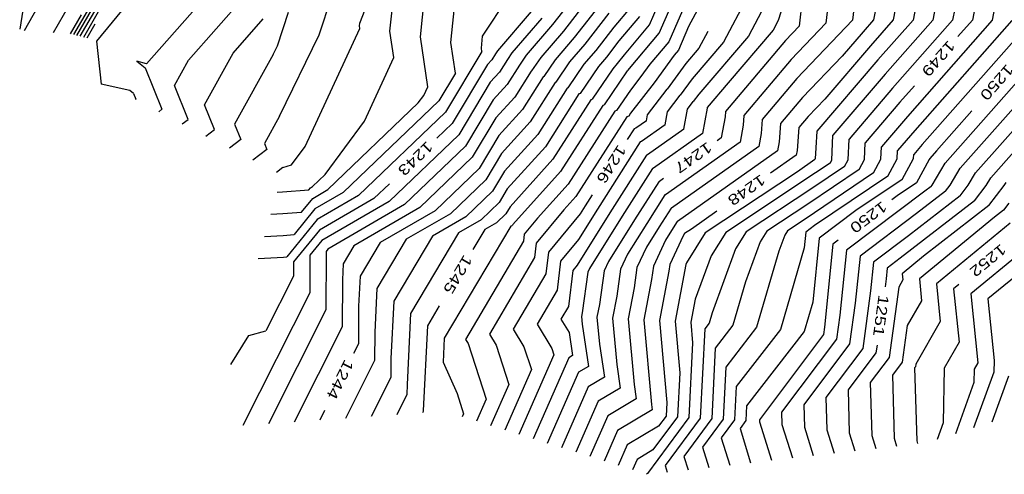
# Model space of a CAD drawing. Header units: feet. Extents: x -19835 to -19507, y 220308 to 220783.
# Tile 1 of 49: x -19820 to -19726, y 220420 to 220463. Entities that reach past the tile are written whole.
import ezdxf

# ---------------------------------------------------------------- set-up
doc = ezdxf.new("R2010")
doc.units = ezdxf.units.FT
doc.header["$LTSCALE"] = 25
doc.header["$MEASUREMENT"] = 0
for name, color, linetype in [('H1_HOEHENLINIEN', 86, 'CONTINUOUS'), ('H1_ZAEHLLIN_TXT', 3, 'CONTINUOUS'), ('H1_ZAEHLLINIEN', 11, 'CONTINUOUS')]:
    doc.layers.add(name, color=color, linetype=linetype)

msp = doc.modelspace()

# ---------------------------------------------------------------- linework, layer by layer
at = {"layer": 'H1_HOEHENLINIEN'}
for p, q in [((-19819.198, 220462.427), (-19809.661, 220479.261)), ((-19813.58, 220461.787), (-19803.807, 220478.735)), ((-19743.87, 220475.134), (-19747.576, 220463.37)), ((-19817.594, 220474.997), (-19819.661, 220462.548)), ((-19813.902, 220461.867), (-19806.31, 220475.032)), ((-19758.894, 220462.156), (-19753.991, 220473.417)), ((-19739.32, 220474.082), (-19740.513, 220463.39)), ((-19730.865, 220473.973), (-19732.886, 220463.408)), ((-19729.286, 220472.394), (-19731.006, 220463.401)), ((-19753.517, 220471.606), (-19757.981, 220461.351)), ((-19751.531, 220471.479), (-19756.092, 220462.789)), ((-19733.087, 220472.194), (-19734.766, 220463.415)), ((-19814.224, 220461.946), (-19808.814, 220471.328)), ((-19787.347, 220463.124), (-19784.293, 220470.854)), ((-19798.491, 220469.601), (-19807.601, 220459.237)), ((-19742.312, 220469.748), (-19743.053, 220463.106)), ((-19726.127, 220469.235), (-19727.246, 220463.387)), ((-19816.451, 220462.24), (-19813.189, 220467.999)), ((-19778.685, 220461.28), (-19778.013, 220467.668)), ((-19807.893, 220466.865), (-19812.352, 220461.414)), ((-19768.988, 220462.983), (-19765.834, 220467.057)), ((-19767.965, 220462.364), (-19764.611, 220466.697)), ((-19749.553, 220467.424), (-19752.769, 220461.299)), ((-19803.625, 220459.591), (-19797.502, 220466.557)), ((-19791.206, 220462.015), (-19789.948, 220465.849)), ((-19781.581, 220461.812), (-19781.124, 220466.153)), ((-19738.03, 220466.026), (-19738.527, 220463.429)), ((-19775.67, 220461.872), (-19773.198, 220465.65)), ((-19748.565, 220465.397), (-19750.418, 220461.867)), ((-19813.821, 220463.921), (-19814.868, 220462.105)), ((-19795.167, 220460.962), (-19794.113, 220464.173)), ((-19765.918, 220461.128), (-19763.646, 220464.063)), ((-19763.163, 220462.746), (-19761.632, 220464.57)), ((-19787.372, 220462.878), (-19787.347, 220463.124)), ((-19772.863, 220460.282), (-19770.012, 220463.601)), ((-19771.492, 220460.068), (-19768.988, 220462.983)), ((-19762.681, 220461.429), (-19760.719, 220463.765)), ((-19747.576, 220463.37), (-19748.066, 220462.435)), ((-19743.053, 220463.106), (-19746.342, 220459.67)), ((-19740.513, 220463.39), (-19745.806, 220457.858)), ((-19738.527, 220463.429), (-19739.517, 220462.307)), ((-19734.766, 220463.415), (-19738.113, 220459.622)), ((-19732.886, 220463.408), (-19737.411, 220458.28)), ((-19731.006, 220463.401), (-19736.71, 220456.937)), ((-19727.246, 220463.387), (-19735.306, 220454.252)), ((-19725.366, 220463.38), (-19734.604, 220452.909)), ((-19723.486, 220463.373), (-19733.903, 220451.567)), ((-19794.96, 220454.256), (-19791.206, 220462.015)), ((-19792.541, 220451.372), (-19787.333, 220462.61)), ((-19787.333, 220462.61), (-19787.372, 220462.878)), ((-19770.121, 220459.855), (-19767.965, 220462.364)), ((-19764.894, 220460.509), (-19763.163, 220462.746)), ((-19761.716, 220458.794), (-19758.894, 220462.156)), ((-19756.092, 220462.789), (-19757.069, 220460.546)), ((-19748.066, 220462.435), (-19752.34, 220457.457)), ((-19739.517, 220462.307), (-19741.499, 220459.989)), ((-19720.522, 220462.468), (-19731.723, 220449.799)), ((-19812.352, 220461.414), (-19811.914, 220457.299)), ((-19780.886, 220457.071), (-19781.581, 220461.812)), ((-19778.258, 220458.366), (-19778.685, 220461.28)), ((-19775.789, 220460.747), (-19775.67, 220461.872)), ((-19767.378, 220459.428), (-19765.918, 220461.128)), ((-19763.871, 220459.891), (-19762.681, 220461.429)), ((-19757.981, 220461.351), (-19759.771, 220459.219)), ((-19752.769, 220461.299), (-19755.752, 220457.824)), ((-19750.418, 220461.867), (-19755.134, 220456.372)), ((-19795.569, 220460.131), (-19795.167, 220460.962)), ((-19775.743, 220460.435), (-19779.198, 220454.652)), ((-19775.743, 220460.435), (-19775.789, 220460.747)), ((-19773.28, 220459.669), (-19772.863, 220460.282)), ((-19766.007, 220459.214), (-19764.894, 220460.509)), ((-19757.069, 220460.546), (-19757.46, 220460.08)), ((-19807.601, 220459.237), (-19808.514, 220459.515)), ((-19808.514, 220459.515), (-19807.747, 220458.858)), ((-19804.961, 220457.19), (-19803.625, 220459.591)), ((-19795.569, 220460.131), (-19799.252, 220453.512)), ((-19773.311, 220459.656), (-19774.073, 220458.459)), ((-19773.28, 220459.669), (-19773.311, 220459.656)), ((-19772.131, 220459.13), (-19771.492, 220460.068)), ((-19770.981, 220458.59), (-19770.121, 220459.855)), ((-19768.682, 220457.512), (-19767.378, 220459.428)), ((-19767.533, 220456.972), (-19766.007, 220459.214)), ((-19764.636, 220459.001), (-19763.871, 220459.891)), ((-19759.771, 220459.219), (-19760.626, 220458.052)), ((-19757.46, 220460.08), (-19759.384, 220457.453)), ((-19746.342, 220459.67), (-19750.845, 220454.337)), ((-19741.499, 220459.989), (-19745.271, 220456.047)), ((-19738.113, 220459.622), (-19743.92, 220452.829)), ((-19721.488, 220459.276), (-19730.275, 220449.338)), ((-19807.747, 220458.858), (-19806.144, 220454.922)), ((-19778.258, 220458.366), (-19779.835, 220455.726)), ((-19774.073, 220458.459), (-19774.938, 220457.501)), ((-19772.178, 220459.11), (-19773.346, 220457.276)), ((-19771.045, 220458.564), (-19772.619, 220456.092)), ((-19772.131, 220459.13), (-19772.178, 220459.11)), ((-19770.981, 220458.59), (-19771.045, 220458.564)), ((-19766.384, 220456.433), (-19764.636, 220459.001)), ((-19764.085, 220455.354), (-19761.893, 220458.574)), ((-19761.893, 220458.574), (-19761.824, 220458.655)), ((-19761.824, 220458.655), (-19761.716, 220458.794)), ((-19737.411, 220458.28), (-19742.384, 220452.463)), ((-19774.938, 220457.501), (-19777.924, 220452.504)), ((-19768.779, 220457.472), (-19771.164, 220453.726)), ((-19768.682, 220457.512), (-19768.779, 220457.472)), ((-19760.626, 220458.052), (-19761.612, 220456.759)), ((-19759.384, 220457.453), (-19761.603, 220454.543)), ((-19755.752, 220457.824), (-19756.901, 220456.255)), ((-19752.34, 220457.457), (-19754.337, 220455.093)), ((-19745.806, 220457.858), (-19749.099, 220453.959)), ((-19809.2, 220456.711), (-19811.914, 220457.299)), ((-19808.859, 220456.419), (-19809.2, 220456.711)), ((-19808.859, 220456.419), (-19808.638, 220455.876)), ((-19803.649, 220453.968), (-19804.961, 220457.19)), ((-19781.272, 220456.239), (-19780.886, 220457.071)), ((-19773.346, 220457.276), (-19774.671, 220455.809)), ((-19767.646, 220456.926), (-19770.437, 220452.543)), ((-19767.533, 220456.972), (-19767.646, 220456.926)), ((-19766.384, 220456.433), (-19766.513, 220456.38)), ((-19761.612, 220456.759), (-19762.935, 220454.815)), ((-19736.71, 220456.937), (-19740.848, 220452.096)), ((-19808.638, 220455.876), (-19808.679, 220455.844)), ((-19790.372, 220447.289), (-19781.787, 220455.536)), ((-19779.835, 220455.726), (-19788.916, 220447.002)), ((-19781.787, 220455.536), (-19781.272, 220456.239)), ((-19774.671, 220455.809), (-19777.287, 220451.43)), ((-19772.619, 220456.092), (-19774.403, 220454.117)), ((-19766.513, 220456.38), (-19769.709, 220451.36)), ((-19758.109, 220454.671), (-19756.901, 220456.255)), ((-19756.211, 220454.933), (-19755.659, 220455.656)), ((-19755.134, 220456.372), (-19755.659, 220455.656)), ((-19745.271, 220456.047), (-19747.353, 220453.582)), ((-19728.826, 220448.877), (-19722.454, 220456.085)), ((-19806.144, 220454.922), (-19806.443, 220454.691)), ((-19779.198, 220454.652), (-19787.459, 220446.715)), ((-19764.247, 220455.288), (-19768.254, 220448.994)), ((-19763.114, 220454.742), (-19767.527, 220447.81)), ((-19764.085, 220455.354), (-19764.247, 220455.288)), ((-19762.935, 220454.815), (-19763.114, 220454.742)), ((-19761.603, 220454.543), (-19761.786, 220454.275)), ((-19758.327, 220453.432), (-19758.109, 220454.671)), ((-19756.548, 220453.02), (-19756.211, 220454.933)), ((-19754.342, 220455.025), (-19754.768, 220452.608)), ((-19754.337, 220455.093), (-19754.342, 220455.025)), ((-19804.206, 220453.537), (-19803.649, 220453.968)), ((-19794.96, 220454.256), (-19796.397, 220451.673)), ((-19774.403, 220454.117), (-19776.65, 220450.356)), ((-19771.164, 220453.726), (-19773.868, 220450.732)), ((-19761.981, 220454.196), (-19766.8, 220446.627)), ((-19761.786, 220454.275), (-19761.981, 220454.196)), ((-19750.845, 220454.337), (-19750.92, 220453.422)), ((-19749.099, 220453.959), (-19749.209, 220452.621)), ((-19735.306, 220454.252), (-19737.776, 220451.363)), ((-19799.252, 220453.512), (-19798.661, 220452.061)), ((-19758.327, 220453.432), (-19760.559, 220451.86)), ((-19756.548, 220453.02), (-19759.992, 220450.595)), ((-19750.92, 220453.422), (-19751.209, 220451.785)), ((-19747.353, 220453.582), (-19747.498, 220451.819)), ((-19743.92, 220452.829), (-19743.991, 220451.254)), ((-19734.604, 220452.909), (-19736.24, 220450.996)), ((-19798.661, 220452.061), (-19799.733, 220451.229)), ((-19777.924, 220452.504), (-19784.546, 220446.142)), ((-19770.437, 220452.543), (-19773.601, 220449.039)), ((-19760.697, 220451.819), (-19764.741, 220445.415)), ((-19760.559, 220451.86), (-19760.697, 220451.819)), ((-19754.768, 220452.608), (-19759.425, 220449.329)), ((-19751.209, 220451.785), (-19758.291, 220446.798)), ((-19749.209, 220452.621), (-19749.429, 220451.373)), ((-19747.498, 220451.819), (-19747.649, 220450.962)), ((-19742.491, 220450.082), (-19742.384, 220452.463)), ((-19740.937, 220450.115), (-19740.848, 220452.096)), ((-19796.166, 220451.107), (-19797.496, 220450.076)), ((-19796.397, 220451.673), (-19796.166, 220451.107)), ((-19793.818, 220449.633), (-19792.541, 220451.372)), ((-19777.287, 220451.43), (-19783.09, 220445.856)), ((-19769.709, 220451.36), (-19773.333, 220447.347)), ((-19749.429, 220451.373), (-19757.724, 220445.532)), ((-19747.649, 220450.962), (-19757.157, 220444.266)), ((-19743.991, 220451.254), (-19744.076, 220450.216)), ((-19737.829, 220450.181), (-19737.776, 220451.363)), ((-19736.275, 220450.214), (-19736.24, 220450.996)), ((-19733.903, 220451.567), (-19734.704, 220450.63)), ((-19776.65, 220450.356), (-19781.633, 220445.569)), ((-19773.868, 220450.732), (-19775.376, 220448.209)), ((-19760.11, 220450.56), (-19763.57, 220445.081)), ((-19759.992, 220450.595), (-19760.11, 220450.56)), ((-19744.09, 220450.138), (-19745.75, 220448.969)), ((-19744.076, 220450.216), (-19744.09, 220450.138)), ((-19742.639, 220449.808), (-19742.491, 220450.082)), ((-19741.27, 220449.497), (-19740.937, 220450.115)), ((-19738.532, 220448.876), (-19737.829, 220450.181)), ((-19737.163, 220448.566), (-19736.275, 220450.214)), ((-19735.794, 220448.255), (-19734.721, 220450.246)), ((-19734.721, 220450.246), (-19734.704, 220450.63)), ((-19794.662, 220449.385), (-19795.26, 220448.922)), ((-19794.662, 220449.385), (-19793.818, 220449.633)), ((-19773.601, 220449.039), (-19774.739, 220447.135)), ((-19768.254, 220448.994), (-19772.798, 220443.962)), ((-19759.523, 220449.3), (-19762.398, 220444.747)), ((-19759.425, 220449.329), (-19759.523, 220449.3)), ((-19745.75, 220448.969), (-19754.524, 220443.161)), ((-19741.27, 220449.497), (-19744.395, 220447.389)), ((-19742.639, 220449.808), (-19744.028, 220448.871)), ((-19732.959, 220447.718), (-19731.723, 220449.799)), ((-19731.244, 220447.705), (-19730.275, 220449.338)), ((-19775.376, 220448.209), (-19778.72, 220444.996)), ((-19744.028, 220448.871), (-19752.57, 220443.216)), ((-19738.532, 220448.876), (-19745.129, 220444.426)), ((-19737.163, 220448.566), (-19744.122, 220443.871)), ((-19735.794, 220448.255), (-19740.195, 220445.286)), ((-19729.53, 220447.693), (-19728.826, 220448.877)), ((-19791.814, 220446.454), (-19790.372, 220447.289)), ((-19774.739, 220447.135), (-19777.263, 220444.71)), ((-19773.333, 220447.347), (-19774.102, 220446.061)), ((-19767.527, 220447.81), (-19770.462, 220444.561)), ((-19744.395, 220447.389), (-19750.616, 220443.271)), ((-19733.656, 220447.126), (-19741.095, 220441.529)), ((-19731.679, 220447.139), (-19734.432, 220445.003)), ((-19733.054, 220447.594), (-19733.656, 220447.126)), ((-19733.054, 220447.594), (-19732.959, 220447.718)), ((-19731.679, 220447.139), (-19731.244, 220447.705)), ((-19730.304, 220446.684), (-19729.53, 220447.693)), ((-19727.555, 220445.774), (-19726.1, 220447.669)), ((-19726.1, 220447.669), (-19725.93, 220447.956)), ((-19792.877, 220445.147), (-19791.814, 220446.454)), ((-19788.916, 220447.002), (-19791.6, 220445.448)), ((-19787.459, 220446.715), (-19791.387, 220444.443)), ((-19784.546, 220446.142), (-19790.959, 220442.431)), ((-19766.8, 220446.627), (-19767.945, 220445.359)), ((-19758.349, 220446.78), (-19760.055, 220444.078)), ((-19758.291, 220446.798), (-19758.349, 220446.78)), ((-19730.304, 220446.684), (-19735.208, 220442.879)), ((-19791.6, 220445.448), (-19793.58, 220443.015)), ((-19783.09, 220445.856), (-19790.382, 220441.636)), ((-19781.633, 220445.569), (-19787.896, 220441.945)), ((-19774.102, 220446.061), (-19775.807, 220444.423)), ((-19767.945, 220445.359), (-19770.567, 220442.181)), ((-19764.741, 220445.415), (-19766.543, 220442.553)), ((-19757.762, 220445.521), (-19758.884, 220443.744)), ((-19757.724, 220445.532), (-19757.762, 220445.521)), ((-19740.195, 220445.286), (-19743.676, 220442.667)), ((-19727.555, 220445.774), (-19733.76, 220440.959)), ((-19726.18, 220445.319), (-19727.036, 220444.655)), ((-19725.666, 220445.989), (-19726.18, 220445.319)), ((-19795.785, 220444.938), (-19794.656, 220445)), ((-19794.656, 220445), (-19792.877, 220445.147)), ((-19791.387, 220444.443), (-19794.283, 220440.882)), ((-19778.72, 220444.996), (-19782.922, 220442.564)), ((-19777.263, 220444.71), (-19780.436, 220442.874)), ((-19775.807, 220444.423), (-19777.949, 220443.183)), ((-19770.462, 220444.561), (-19771.718, 220443.038)), ((-19763.57, 220445.081), (-19766.696, 220440.114)), ((-19762.398, 220444.747), (-19765.517, 220439.792)), ((-19757.175, 220444.261), (-19757.713, 220443.41)), ((-19757.157, 220444.266), (-19757.175, 220444.261)), ((-19745.129, 220444.426), (-19746.708, 220443.381)), ((-19734.432, 220445.003), (-19739.804, 220440.96)), ((-19727.036, 220444.655), (-19734.168, 220438.813)), ((-19772.976, 220443.802), (-19779.316, 220433.163)), ((-19772.894, 220443.85), (-19772.976, 220443.802)), ((-19772.828, 220443.913), (-19772.894, 220443.85)), ((-19772.798, 220443.962), (-19772.828, 220443.913)), ((-19760.055, 220444.078), (-19761.907, 220441.137)), ((-19758.884, 220443.744), (-19760.101, 220441.81)), ((-19757.713, 220443.41), (-19758.296, 220442.483)), ((-19746.708, 220443.381), (-19746.964, 220442.968)), ((-19744.122, 220443.871), (-19744.966, 220443.236)), ((-19725.523, 220444.082), (-19732.538, 220438.336)), ((-19796.388, 220442.831), (-19794.618, 220442.929)), ((-19794.618, 220442.929), (-19793.58, 220443.015)), ((-19790.959, 220442.431), (-19792.083, 220441.05)), ((-19782.922, 220442.564), (-19785.721, 220437.869)), ((-19780.436, 220442.874), (-19784.12, 220436.692)), ((-19777.949, 220443.183), (-19782.519, 220435.516)), ((-19771.794, 220442.397), (-19777.291, 220433.046)), ((-19771.718, 220443.038), (-19771.794, 220442.397)), ((-19766.543, 220442.553), (-19768.265, 220440.466)), ((-19758.296, 220442.483), (-19759.44, 220440.01)), ((-19754.524, 220443.161), (-19756.288, 220440.319)), ((-19752.57, 220443.216), (-19753.957, 220440.982)), ((-19750.616, 220443.271), (-19751.626, 220441.644)), ((-19746.964, 220442.968), (-19747.533, 220441.428)), ((-19744.966, 220443.236), (-19745.117, 220441.763)), ((-19743.676, 220442.667), (-19744.297, 220436.59)), ((-19735.208, 220442.879), (-19738.514, 220440.391)), ((-19790.382, 220441.636), (-19790.524, 220441.398)), ((-19787.896, 220441.945), (-19788.923, 220440.221)), ((-19770.567, 220442.181), (-19770.726, 220440.843)), ((-19760.101, 220441.81), (-19761.001, 220439.865)), ((-19751.626, 220441.644), (-19753.867, 220435.575)), ((-19747.533, 220441.428), (-19749.631, 220434.189)), ((-19745.117, 220441.763), (-19747.368, 220433.995)), ((-19741.095, 220441.529), (-19741.727, 220435.347)), ((-19796.991, 220440.725), (-19794.579, 220440.857)), ((-19794.579, 220440.857), (-19794.283, 220440.882)), ((-19792.083, 220441.05), (-19792.1, 220437.455)), ((-19790.534, 220441.188), (-19790.56, 220435.847)), ((-19790.524, 220441.398), (-19790.534, 220441.188)), ((-19770.726, 220440.843), (-19775.028, 220433.525)), ((-19761.907, 220441.137), (-19762.562, 220439.721)), ((-19753.957, 220440.982), (-19755.474, 220436.874)), ((-19739.804, 220440.96), (-19740.261, 220436.495)), ((-19733.76, 220440.959), (-19735.797, 220439.29)), ((-19724.484, 220441.309), (-19729.279, 220437.382)), ((-19788.923, 220440.221), (-19788.998, 220438.701)), ((-19768.265, 220440.466), (-19768.589, 220437.735)), ((-19767.113, 220439.608), (-19767.521, 220436.181)), ((-19766.696, 220440.114), (-19767.113, 220439.608)), ((-19765.517, 220439.792), (-19765.684, 220439.432)), ((-19762.562, 220439.721), (-19762.918, 220437.152)), ((-19761.001, 220439.865), (-19761.267, 220437.945)), ((-19759.44, 220440.01), (-19759.617, 220438.739)), ((-19756.346, 220440.161), (-19757.376, 220434.765)), ((-19756.288, 220440.319), (-19756.346, 220440.161)), ((-19738.514, 220440.391), (-19738.795, 220437.644)), ((-19723.964, 220439.923), (-19727.649, 220436.905)), ((-19788.998, 220438.701), (-19789.02, 220434.238)), ((-19765.684, 220439.432), (-19766.22, 220435.566)), ((-19759.617, 220438.739), (-19760.346, 220434.916)), ((-19735.737, 220438.692), (-19736.126, 220438.017)), ((-19735.797, 220439.29), (-19735.737, 220438.692)), ((-19734.168, 220438.813), (-19733.956, 220436.719)), ((-19785.721, 220437.869), (-19785.927, 220433.727)), ((-19768.589, 220437.735), (-19770.501, 220434.483)), ((-19761.267, 220437.945), (-19761.831, 220434.992)), ((-19736.126, 220438.017), (-19737.045, 220431.314)), ((-19732.538, 220438.336), (-19732.176, 220434.746)), ((-19792.1, 220437.455), (-19798.469, 220424.837)), ((-19762.918, 220437.152), (-19763.316, 220435.068)), ((-19755.474, 220436.874), (-19755.891, 220434.689)), ((-19738.795, 220437.644), (-19739.543, 220432.188)), ((-19729.279, 220437.382), (-19728.615, 220430.8)), ((-19727.649, 220436.905), (-19727.058, 220431.045)), ((-19790.56, 220435.847), (-19796.03, 220425.01)), ((-19784.12, 220436.692), (-19784.391, 220431.239)), ((-19767.521, 220436.181), (-19768.238, 220434.962)), ((-19744.297, 220436.59), (-19745.105, 220433.801)), ((-19740.261, 220436.495), (-19740.791, 220432.626)), ((-19733.956, 220436.719), (-19735.319, 220434.357)), ((-19782.519, 220435.516), (-19782.855, 220428.752)), ((-19768.238, 220434.962), (-19767.457, 220433.685)), ((-19766.22, 220435.566), (-19766.286, 220435.219)), ((-19766.286, 220435.219), (-19766.221, 220434.485)), ((-19763.316, 220435.068), (-19762.928, 220430.666)), ((-19761.831, 220434.992), (-19761.281, 220428.757)), ((-19760.346, 220434.916), (-19759.634, 220426.847)), ((-19753.867, 220435.575), (-19754.157, 220434.576)), ((-19741.727, 220435.347), (-19742.04, 220433.063)), ((-19789.02, 220434.238), (-19793.59, 220425.184)), ((-19770.501, 220434.483), (-19769.093, 220432.182)), ((-19766.221, 220434.485), (-19765.612, 220430.473)), ((-19757.376, 220434.765), (-19756.944, 220429.867)), ((-19755.891, 220434.689), (-19755.716, 220432.707)), ((-19754.562, 220434.052), (-19754.984, 220425.564)), ((-19754.157, 220434.576), (-19754.562, 220434.052)), ((-19749.631, 220434.189), (-19752.571, 220430.391)), ((-19747.368, 220433.995), (-19751.575, 220428.56)), ((-19735.319, 220434.357), (-19735.797, 220430.876)), ((-19732.176, 220434.746), (-19734.513, 220430.697)), ((-19785.927, 220433.727), (-19785.939, 220431.021)), ((-19779.316, 220433.163), (-19779.431, 220430.863)), ((-19777.291, 220433.046), (-19777.044, 220432.642)), ((-19775.028, 220433.525), (-19774.394, 220432.489)), ((-19767.457, 220433.685), (-19767.125, 220431.503)), ((-19745.105, 220433.801), (-19750.58, 220426.73)), ((-19742.04, 220433.063), (-19747.255, 220426.112)), ((-19777.044, 220432.642), (-19775.332, 220427.366)), ((-19774.394, 220432.489), (-19773.185, 220428.765)), ((-19769.093, 220432.182), (-19768.892, 220431.562)), ((-19755.716, 220432.707), (-19756.068, 220425.626)), ((-19740.791, 220432.626), (-19745.149, 220426.818)), ((-19739.543, 220432.188), (-19743.042, 220427.524)), ((-19784.391, 220431.239), (-19784.399, 220429.412)), ((-19768.892, 220431.562), (-19772.216, 220423.994)), ((-19767.478, 220431.293), (-19770.869, 220423.573)), ((-19767.125, 220431.503), (-19767.478, 220431.293)), ((-19737.045, 220431.314), (-19738.829, 220428.936)), ((-19785.939, 220431.021), (-19788.71, 220425.531)), ((-19779.431, 220430.863), (-19778.104, 220427.897)), ((-19765.612, 220430.473), (-19766.552, 220429.912)), ((-19762.928, 220430.666), (-19762.586, 220428.414)), ((-19752.571, 220430.391), (-19752.817, 220425.439)), ((-19735.797, 220430.876), (-19736.723, 220429.642)), ((-19734.548, 220430.439), (-19734.617, 220430.348)), ((-19734.617, 220430.348), (-19734.422, 220423.379)), ((-19734.513, 220430.697), (-19734.548, 220430.439)), ((-19728.96, 220430.203), (-19728.982, 220428.938)), ((-19728.615, 220430.8), (-19728.96, 220430.203)), ((-19727.058, 220431.045), (-19727.093, 220429.919)), ((-19784.399, 220429.412), (-19786.271, 220425.705)), ((-19766.552, 220429.912), (-19769.521, 220423.153)), ((-19756.944, 220429.867), (-19757.152, 220425.688)), ((-19736.723, 220429.642), (-19736.556, 220423.641)), ((-19727.093, 220429.919), (-19729.013, 220424.616)), ((-19725.692, 220429.552), (-19727.279, 220425.169)), ((-19782.855, 220428.752), (-19782.859, 220427.803)), ((-19773.185, 220428.765), (-19774.911, 220424.835)), ((-19762.586, 220428.414), (-19764.7, 220427.15)), ((-19761.281, 220428.757), (-19761.073, 220427.384)), ((-19751.575, 220428.56), (-19751.734, 220425.377)), ((-19738.829, 220428.936), (-19738.689, 220423.903)), ((-19728.982, 220428.938), (-19730.747, 220424.062)), ((-19782.859, 220427.803), (-19783.831, 220425.878)), ((-19778.104, 220427.897), (-19777.479, 220425.968)), ((-19743.042, 220427.524), (-19742.956, 220424.427)), ((-19775.332, 220427.366), (-19776.259, 220425.256)), ((-19764.7, 220427.15), (-19766.826, 220422.311)), ((-19761.073, 220427.384), (-19763.775, 220425.769)), ((-19759.634, 220426.847), (-19759.559, 220426.355)), ((-19750.58, 220426.73), (-19750.65, 220425.315)), ((-19745.149, 220426.818), (-19745.089, 220424.689)), ((-19777.479, 220425.968), (-19777.606, 220425.677)), ((-19763.775, 220425.769), (-19765.479, 220421.891)), ((-19759.559, 220426.355), (-19762.849, 220424.389)), ((-19756.068, 220425.626), (-19760.014, 220420.281)), ((-19757.152, 220425.688), (-19759.48, 220422.534)), ((-19754.984, 220425.564), (-19758.326, 220421.037)), ((-19747.255, 220426.112), (-19747.223, 220424.951)), ((-19752.817, 220425.439), (-19754.767, 220422.798)), ((-19751.734, 220425.377), (-19752.987, 220423.679)), ((-19750.65, 220425.315), (-19751.207, 220424.56)), ((-19747.223, 220424.951), (-19746.238, 220421.767)), ((-19745.089, 220424.689), (-19744.256, 220421.993)), ((-19762.849, 220424.389), (-19764.131, 220421.47)), ((-19752.987, 220423.679), (-19752.185, 220421.088)), ((-19751.207, 220424.56), (-19750.203, 220421.314)), ((-19742.956, 220424.427), (-19742.273, 220422.22)), ((-19738.689, 220423.903), (-19738.309, 220422.672)), ((-19754.767, 220422.798), (-19754.167, 220420.861)), ((-19736.556, 220423.641), (-19736.326, 220422.899)), ((-19734.422, 220423.379), (-19734.344, 220423.125)), ((-19759.48, 220422.534), (-19760.998, 220421.627)), ((-19760.998, 220421.627), (-19761.436, 220420.629)), ((-19758.326, 220421.037), (-19758.132, 220420.408)), ((-19760.072, 220420.246), (-19760.089, 220420.208)), ((-19760.014, 220420.281), (-19760.072, 220420.246))]:
    msp.add_line(p, q, dxfattribs=at)
at = {"layer": 'H1_ZAEHLLINIEN'}
for p, q in [((-19727.706, 220470.815), (-19729.126, 220463.394)), ((-19735.558, 220469.11), (-19736.647, 220463.422)), ((-19811.318, 220467.624), (-19814.546, 220462.026)), ((-19766.941, 220461.746), (-19764.128, 220465.38)), ((-19759.807, 220462.961), (-19758.974, 220464.872)), ((-19745.305, 220465.414), (-19745.594, 220462.822)), ((-19784.476, 220462.345), (-19784.235, 220464.638)), ((-19774.234, 220460.495), (-19771.035, 220464.219)), ((-19813.258, 220461.708), (-19812.481, 220463.056)), ((-19799.379, 220460.253), (-19796.513, 220463.514)), ((-19762.198, 220460.112), (-19759.807, 220462.961)), ((-19736.647, 220463.422), (-19738.815, 220460.965)), ((-19729.126, 220463.394), (-19730.503, 220461.834)), ((-19784.109, 220459.84), (-19784.476, 220462.345)), ((-19754.281, 220462.328), (-19755.12, 220460.73)), ((-19745.594, 220462.822), (-19746.877, 220461.481)), ((-19768.749, 220459.641), (-19766.941, 220461.746)), ((-19746.877, 220461.481), (-19752.591, 220454.715)), ((-19802.107, 220455.351), (-19799.379, 220460.253)), ((-19774.444, 220460.202), (-19774.801, 220459.642)), ((-19774.43, 220460.208), (-19774.444, 220460.202)), ((-19774.43, 220460.208), (-19774.234, 220460.495)), ((-19755.12, 220460.73), (-19756.369, 220459.276)), ((-19738.815, 220460.965), (-19743.156, 220455.886)), ((-19786.907, 220453.805), (-19784.109, 220459.84)), ((-19774.801, 220459.642), (-19775.206, 220459.194)), ((-19769.832, 220458.051), (-19768.749, 220459.641)), ((-19763.264, 220458.787), (-19762.847, 220459.273)), ((-19762.847, 220459.273), (-19762.198, 220460.112)), ((-19756.369, 220459.276), (-19758.142, 220456.854)), ((-19775.206, 220459.194), (-19778.561, 220453.578)), ((-19765.234, 220455.893), (-19763.264, 220458.787)), ((-19769.912, 220458.018), (-19771.891, 220454.909)), ((-19769.832, 220458.051), (-19769.912, 220458.018)), ((-19760.007, 220454.409), (-19758.142, 220456.854)), ((-19734.631, 220457.155), (-19736.008, 220455.595)), ((-19765.38, 220455.834), (-19768.982, 220450.177)), ((-19765.234, 220455.893), (-19765.38, 220455.834)), ((-19743.156, 220455.886), (-19744.736, 220454.236)), ((-19736.008, 220455.595), (-19739.312, 220451.73)), ((-19801.155, 220453.014), (-19802.107, 220455.351)), ((-19771.891, 220454.909), (-19774.136, 220452.424)), ((-19752.591, 220454.715), (-19752.631, 220454.223)), ((-19729.193, 220454.767), (-19732.546, 220450.967)), ((-19790.645, 220448.713), (-19786.907, 220453.805)), ((-19760.107, 220453.843), (-19761.126, 220453.126)), ((-19760.107, 220453.843), (-19760.007, 220454.409)), ((-19752.631, 220454.223), (-19752.988, 220452.197)), ((-19744.736, 220454.236), (-19745.607, 220453.204)), ((-19801.969, 220452.383), (-19801.155, 220453.014)), ((-19778.561, 220453.578), (-19780.032, 220452.165)), ((-19761.284, 220453.079), (-19761.933, 220452.053)), ((-19761.126, 220453.126), (-19761.284, 220453.079)), ((-19745.607, 220453.204), (-19745.787, 220451.018)), ((-19723.419, 220452.894), (-19727.378, 220448.417)), ((-19774.136, 220452.424), (-19776.013, 220449.282)), ((-19752.988, 220452.197), (-19753.372, 220451.926)), ((-19739.383, 220450.148), (-19739.312, 220451.73)), ((-19745.787, 220451.018), (-19745.87, 220450.55)), ((-19732.546, 220450.967), (-19733.171, 220450.26)), ((-19768.982, 220450.177), (-19773.066, 220445.655)), ((-19745.87, 220450.55), (-19748.298, 220448.84)), ((-19739.901, 220449.187), (-19739.383, 220450.148)), ((-19733.24, 220450.143), (-19734.425, 220447.945)), ((-19733.171, 220450.26), (-19733.24, 220450.143)), ((-19776.013, 220449.282), (-19780.176, 220445.283)), ((-19739.901, 220449.187), (-19744.762, 220445.907)), ((-19791.829, 220447.575), (-19790.645, 220448.713)), ((-19758.936, 220448.04), (-19761.227, 220444.412)), ((-19758.858, 220448.063), (-19758.936, 220448.04)), ((-19758.474, 220448.334), (-19758.858, 220448.063)), ((-19727.815, 220447.681), (-19727.378, 220448.417)), ((-19795.181, 220447.044), (-19794.694, 220447.071)), ((-19794.694, 220447.071), (-19792.174, 220447.28)), ((-19792.174, 220447.28), (-19792.028, 220447.46)), ((-19792.028, 220447.46), (-19791.829, 220447.575)), ((-19784.532, 220447.842), (-19786.003, 220446.429)), ((-19734.425, 220447.945), (-19736.267, 220446.702)), ((-19728.93, 220446.229), (-19727.815, 220447.681)), ((-19786.003, 220446.429), (-19791.173, 220443.437)), ((-19765.264, 220446.776), (-19765.912, 220445.75)), ((-19736.267, 220446.702), (-19736.769, 220446.324)), ((-19728.93, 220446.229), (-19735.984, 220440.755)), ((-19780.176, 220445.283), (-19785.409, 220442.255)), ((-19773.066, 220445.655), (-19773.465, 220444.987)), ((-19765.912, 220445.75), (-19766.389, 220444.992)), ((-19753.4, 220445.247), (-19755.829, 220443.537)), ((-19744.762, 220445.907), (-19748.662, 220443.326)), ((-19773.465, 220444.987), (-19774.35, 220444.136)), ((-19766.389, 220444.992), (-19769.416, 220441.323)), ((-19761.227, 220444.412), (-19763.712, 220440.464)), ((-19791.173, 220443.437), (-19793.634, 220440.412)), ((-19775.463, 220443.493), (-19776.593, 220441.596)), ((-19774.35, 220444.136), (-19775.463, 220443.493)), ((-19755.829, 220443.537), (-19756.479, 220443.106)), ((-19748.662, 220443.326), (-19749.295, 220442.306)), ((-19756.615, 220442.886), (-19757.879, 220440.154)), ((-19756.479, 220443.106), (-19756.615, 220442.886)), ((-19741.883, 220442.476), (-19742.385, 220442.098)), ((-19785.409, 220442.255), (-19787.322, 220439.045)), ((-19749.295, 220442.306), (-19750.7, 220438.501)), ((-19742.385, 220442.098), (-19743.193, 220434.198)), ((-19769.416, 220441.323), (-19769.658, 220439.289)), ((-19735.984, 220440.755), (-19737.223, 220439.822)), ((-19793.634, 220440.412), (-19793.64, 220439.064)), ((-19764.123, 220439.577), (-19764.569, 220436.359)), ((-19763.712, 220440.464), (-19764.123, 220439.577)), ((-19757.879, 220440.154), (-19757.966, 220439.532)), ((-19737.223, 220439.822), (-19737.329, 220438.792)), ((-19793.64, 220439.064), (-19796.266, 220433.862)), ((-19787.322, 220439.045), (-19787.462, 220436.214)), ((-19769.658, 220439.289), (-19772.765, 220434.004)), ((-19757.966, 220439.532), (-19758.861, 220434.841)), ((-19737.329, 220438.792), (-19737.431, 220438.046)), ((-19750.7, 220438.501), (-19751.894, 220434.382)), ((-19730.432, 220438.249), (-19730.908, 220437.859)), ((-19730.908, 220437.859), (-19730.395, 220432.773)), ((-19787.462, 220436.214), (-19787.48, 220432.629)), ((-19779.787, 220436.236), (-19780.917, 220434.34)), ((-19764.569, 220436.359), (-19764.801, 220435.143)), ((-19764.801, 220435.143), (-19764.575, 220432.576)), ((-19780.917, 220434.34), (-19781.319, 220426.265)), ((-19772.765, 220434.004), (-19771.743, 220432.336)), ((-19758.861, 220434.841), (-19758.172, 220427.027)), ((-19751.894, 220434.382), (-19753.567, 220432.222)), ((-19743.193, 220434.198), (-19743.289, 220433.501)), ((-19799.608, 220430.665), (-19797.872, 220433.41)), ((-19797.872, 220433.41), (-19796.266, 220433.862)), ((-19743.289, 220433.501), (-19749.362, 220425.406)), ((-19787.48, 220432.629), (-19787.945, 220431.707)), ((-19771.743, 220432.336), (-19771.038, 220430.163)), ((-19764.575, 220432.576), (-19764.099, 220429.444)), ((-19753.567, 220432.222), (-19753.901, 220425.502)), ((-19738.192, 220432.497), (-19738.294, 220431.751)), ((-19730.395, 220432.773), (-19731.818, 220430.307)), ((-19738.294, 220431.751), (-19740.936, 220428.23)), ((-19731.818, 220430.307), (-19731.908, 220425.09)), ((-19771.038, 220430.163), (-19773.564, 220424.415)), ((-19764.099, 220429.444), (-19765.626, 220428.531)), ((-19765.626, 220428.531), (-19768.174, 220422.732)), ((-19740.936, 220428.23), (-19740.823, 220424.165)), ((-19758.172, 220427.027), (-19758.235, 220425.751)), ((-19790.685, 220426.28), (-19791.15, 220425.358)), ((-19781.319, 220426.195), (-19781.391, 220426.052)), ((-19781.319, 220426.265), (-19781.319, 220426.195)), ((-19758.235, 220425.751), (-19758.947, 220424.787)), ((-19758.947, 220424.787), (-19761.923, 220423.008)), ((-19753.901, 220425.502), (-19756.546, 220421.918)), ((-19749.362, 220425.406), (-19749.356, 220425.213)), ((-19749.356, 220425.213), (-19748.22, 220421.54)), ((-19731.908, 220425.09), (-19732.481, 220423.509)), ((-19740.823, 220424.165), (-19740.291, 220422.446)), ((-19761.923, 220423.008), (-19762.784, 220421.049)), ((-19756.546, 220421.918), (-19756.15, 220420.635))]:
    msp.add_line(p, q, dxfattribs=at)

# ---------------------------------------------------------------- texts
at = {"layer": 'H1_ZAEHLLIN_TXT', "width": 1.333333}
for s, rotation, p in [('1249', 228.6, (-19731.407, 220461.565)), ('1250', 228.6, (-19725.863, 220459.297)), ('1243', 223.9, (-19780.955, 220451.971)), ('1247', 215.2, (-19754.314, 220451.875)), ('1246', 237.7, (-19762.782, 220451.643)), ('1248', 215.2, (-19749.24, 220448.788)), ('1250', 217, (-19737.709, 220446.243)), ('1252', 219.3, (-19726.416, 220442.185)), ('1245', 239.2, (-19777.432, 220441.165)), ('1251', 262.2, (-19738.035, 220437.321)), ('1244', 243.2, (-19788.752, 220431.218))]:
    msp.add_text(s, height=1, rotation=rotation, dxfattribs=at).set_placement(p)

doc.saveas('drawing.dxf')
